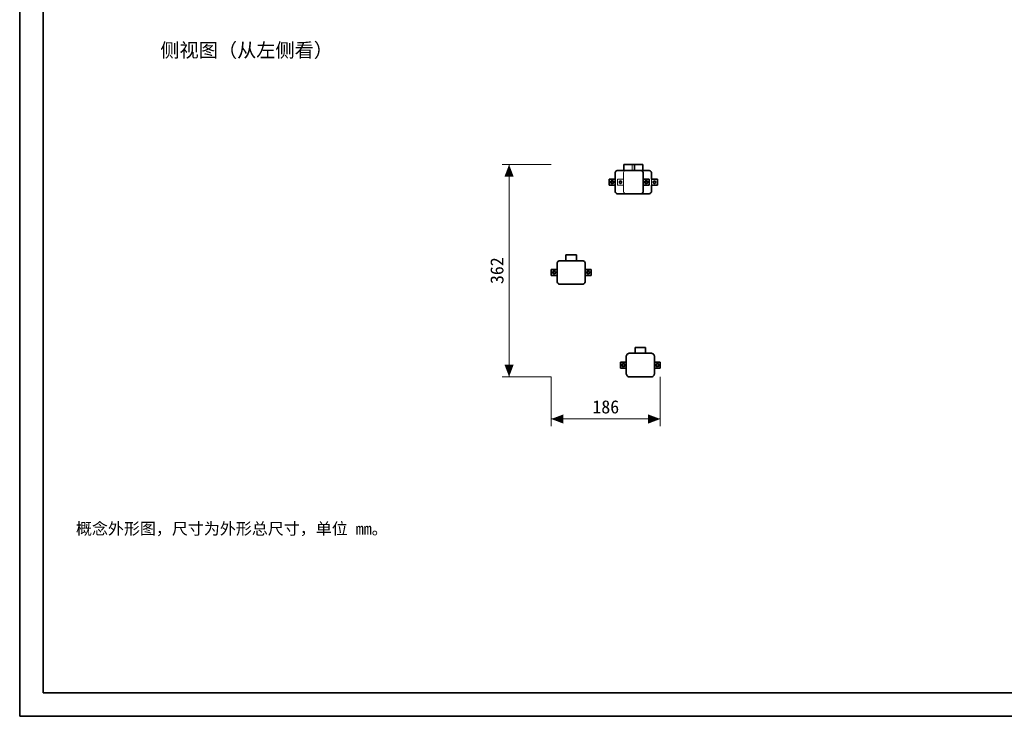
# Model space of a CAD drawing. Header units: millimetres. Extents: x 0 to 420, y 0 to 297.
# Tile 1 of 3: x 0 to 210, y 0 to 148. Entities that reach past the tile are written whole.
import ezdxf
from ezdxf.enums import TextEntityAlignment as Align

# ---------------------------------------------------------------- set-up
doc = ezdxf.new("R2010")
doc.units = ezdxf.units.MM
doc.linetypes.add('DASHED', pattern=[1.524, 1.27, -0.254])
for name, color, linetype, lineweight, true_color in [('DIM', 7, 'Continuous', 18, 0x1e5aa0), ('FRAME', 7, 'Continuous', 35, 0x3c3c3c), ('HIDDEN', 7, 'DASHED', 13, 0x969696), ('OUTLINE', 7, 'Continuous', 35, 0x141414), ('TEXT', 7, 'Continuous', 18, 0x141414)]:
    doc.layers.add(name, color=color, linetype=linetype, lineweight=lineweight, true_color=true_color)
doc.styles.add('ZH', font='simsun.ttc')

msp = doc.modelspace()

# ---------------------------------------------------------------- hatches: boundary and pattern name
at = {"layer": 'DIM'}
for points in [[(104.38, 117.62), (103.39, 115.03), (105.36, 115.03)], [(104.38, 72.38), (105.36, 74.97), (103.39, 74.97)], [(113.38, 63.38), (115.97, 62.39), (115.97, 64.36)], [(136.62, 63.38), (134.03, 64.36), (134.03, 62.39)]]:
    msp.add_hatch(color=7, dxfattribs=at).paths.add_polyline_path(points)

# ---------------------------------------------------------------- linework, layer by layer
for points in [[(113.38, 117.62), (102.88, 117.62)], [(104.38, 72.38), (104.38, 117.62)], [(113.38, 72.38), (102.88, 72.38)], [(113.38, 72.38), (113.38, 61.88)], [(136.62, 72.38), (136.62, 61.88)], [(113.38, 63.38), (136.62, 63.38)]]:
    msp.add_lwpolyline(points, dxfattribs=at)
at = {"layer": 'FRAME'}
for points in [[(0, 0), (420, 0), (420, 297), (0, 297)], [(5, 5), (415, 5), (415, 292), (5, 292)]]:
    msp.add_lwpolyline(points, close=True, dxfattribs=at)
at = {"layer": 'HIDDEN'}
for points in [[(128.88, 116.38), (128.88, 117.62)], [(128.88, 117.62), (131.12, 117.62)], [(130.62, 116.38), (130.62, 117.62)], [(130.62, 116.38), (130.62, 117.62)], [(130.62, 117.62), (131.12, 117.62)], [(130.62, 117.62), (132.88, 117.62)], [(131.12, 116.38), (131.12, 117.62)], [(132.88, 116.38), (132.88, 117.62)], [(127, 115.75), (127.02, 115.91), (127.08, 116.06), (127.18, 116.19), (127.31, 116.29), (127.46, 116.35), (127.62, 116.38)], [(127, 115.75), (127.02, 115.91), (127.08, 116.06), (127.18, 116.19), (127.31, 116.29), (127.46, 116.35), (127.62, 116.38)], [(127, 112), (127, 115.75)], [(127, 114.5), (127, 115.75)], [(132.38, 116.38), (127.62, 116.38)], [(127.62, 116.38), (132.38, 116.38)], [(128.75, 115.75), (128.77, 115.91), (128.83, 116.06), (128.93, 116.19), (129.06, 116.29), (129.21, 116.35), (129.38, 116.38)], [(128.75, 115.75), (128.77, 115.91), (128.83, 116.06), (128.93, 116.19), (129.06, 116.29), (129.21, 116.35), (129.38, 116.38)], [(128.75, 115.75), (128.77, 115.91), (128.83, 116.06), (128.93, 116.19), (129.06, 116.29), (129.21, 116.35), (129.38, 116.38)], [(128.75, 114.5), (128.75, 115.75)], [(128.75, 112), (128.75, 115.75)], [(128.75, 112), (128.75, 115.75)], [(128.88, 116.38), (131.12, 116.38)], [(128.88, 116.38), (131.12, 116.38)], [(129.38, 116.38), (131.12, 116.38)], [(134.12, 116.38), (129.38, 116.38)], [(129.38, 116.38), (134.12, 116.38)], [(130.62, 116.38), (132.88, 116.38)], [(130.62, 116.38), (132.88, 116.38)], [(132.38, 116.38), (132.54, 116.35), (132.69, 116.29), (132.82, 116.19), (132.92, 116.06), (132.98, 115.91), (133, 115.75)], [(133, 115.75), (132.98, 115.91), (132.92, 116.06), (132.82, 116.19), (132.69, 116.29), (132.54, 116.35), (132.38, 116.38)], [(133, 112), (133, 115.75)], [(133, 114.5), (133, 115.75)], [(134.12, 116.38), (134.29, 116.35), (134.44, 116.29), (134.57, 116.19), (134.67, 116.06), (134.73, 115.91), (134.75, 115.75)], [(134.75, 115.75), (134.73, 115.91), (134.67, 116.06), (134.57, 116.19), (134.44, 116.29), (134.29, 116.35), (134.12, 116.38)], [(134.75, 112), (134.75, 115.75)], [(134.75, 112), (134.75, 115.75)], [(125.75, 113.25), (125.75, 114.5)], [(125.75, 114.5), (127, 114.5)], [(126.38, 114.22), (126.08, 114.05)], [(126.08, 114.05), (126.08, 113.7)], [(126.08, 113.7), (126.38, 113.53)], [(126.38, 113.69), (126.54, 113.78), (126.54, 113.97), (126.38, 114.06), (126.21, 113.97), (126.21, 113.78), (126.38, 113.69)], [(126.38, 113.69), (126.54, 113.78), (126.54, 113.97), (126.38, 114.06), (126.21, 113.97), (126.21, 113.78), (126.38, 113.69)], [(126.67, 114.05), (126.38, 114.22)], [(126.38, 113.53), (126.67, 113.7)], [(126.67, 113.7), (126.67, 114.05)], [(127, 113.25), (127, 114.5)], [(127.5, 113.25), (127.5, 114.5)], [(127.5, 114.5), (128.75, 114.5)], [(127.5, 114.5), (128.75, 114.5)], [(127.5, 113.25), (127.5, 114.5)], [(127.83, 114.05), (128.12, 114.22)], [(127.83, 114.05), (128.12, 114.22)], [(127.83, 113.7), (127.83, 114.05)], [(127.83, 113.7), (127.83, 114.05)], [(128.12, 113.53), (127.83, 113.7)], [(128.12, 113.53), (127.83, 113.7)], [(128.12, 114.06), (128.29, 113.97), (128.29, 113.78), (128.12, 113.69), (127.96, 113.78), (127.96, 113.97), (128.12, 114.06)], [(128.12, 114.06), (128.29, 113.97), (128.29, 113.78), (128.12, 113.69), (127.96, 113.78), (127.96, 113.97), (128.12, 114.06)], [(128.12, 114.22), (128.43, 114.05)], [(128.12, 114.22), (128.43, 114.05)], [(128.43, 113.7), (128.12, 113.53)], [(128.43, 113.7), (128.12, 113.53)], [(128.43, 114.05), (128.43, 113.7)], [(128.43, 114.05), (128.43, 113.7)], [(128.75, 113.25), (128.75, 114.5)], [(133, 114.5), (134.25, 114.5)], [(133, 113.25), (133, 114.5)], [(133.62, 114.22), (133.32, 114.05)], [(133.32, 114.05), (133.32, 113.7)], [(133.32, 113.7), (133.62, 113.53)], [(133.62, 113.69), (133.79, 113.78), (133.79, 113.97), (133.62, 114.06), (133.46, 113.97), (133.46, 113.78), (133.62, 113.69)], [(133.62, 113.69), (133.79, 113.78), (133.79, 113.97), (133.62, 114.06), (133.46, 113.97), (133.46, 113.78), (133.62, 113.69)], [(133.93, 114.05), (133.62, 114.22)], [(133.62, 113.53), (133.93, 113.7)], [(133.93, 113.7), (133.93, 114.05)], [(134.25, 113.25), (134.25, 114.5)], [(134.75, 113.25), (134.75, 114.5)], [(134.75, 114.5), (136, 114.5)], [(135.07, 114.05), (135.38, 114.22)], [(135.07, 114.05), (135.38, 114.22)], [(135.07, 113.7), (135.07, 114.05)], [(135.07, 113.7), (135.07, 114.05)], [(135.38, 113.53), (135.07, 113.7)], [(135.38, 113.53), (135.07, 113.7)], [(135.38, 114.06), (135.54, 113.97), (135.54, 113.78), (135.38, 113.69), (135.21, 113.78), (135.21, 113.97), (135.38, 114.06)], [(135.38, 114.06), (135.54, 113.97), (135.54, 113.78), (135.38, 113.69), (135.21, 113.78), (135.21, 113.97), (135.38, 114.06)], [(135.38, 114.22), (135.68, 114.05)], [(135.38, 114.22), (135.68, 114.05)], [(135.68, 113.7), (135.38, 113.53)], [(135.68, 113.7), (135.38, 113.53)], [(135.68, 114.05), (135.68, 113.7)], [(135.68, 114.05), (135.68, 113.7)], [(136, 113.25), (136, 114.5)], [(125.75, 113.25), (127, 113.25)], [(127, 112), (127, 113.25)], [(127.62, 111.38), (127.46, 111.4), (127.31, 111.46), (127.18, 111.56), (127.08, 111.69), (127.02, 111.84), (127, 112)], [(127, 112), (127.02, 111.84), (127.08, 111.69), (127.18, 111.56), (127.31, 111.46), (127.46, 111.4), (127.62, 111.38)], [(127.5, 113.25), (128.75, 113.25)], [(127.5, 113.25), (128.75, 113.25)], [(132.38, 111.38), (127.62, 111.38)], [(127.62, 111.38), (132.38, 111.38)], [(128.75, 112), (128.75, 113.25)], [(128.75, 112), (128.77, 111.84), (128.83, 111.69), (128.93, 111.56), (129.06, 111.46), (129.21, 111.4), (129.38, 111.38)], [(129.38, 111.38), (129.21, 111.4), (129.06, 111.46), (128.93, 111.56), (128.83, 111.69), (128.77, 111.84), (128.75, 112)], [(128.75, 112), (128.77, 111.84), (128.83, 111.69), (128.93, 111.56), (129.06, 111.46), (129.21, 111.4), (129.38, 111.38)], [(134.12, 111.38), (129.38, 111.38)], [(129.38, 111.38), (134.12, 111.38)], [(133, 112), (132.98, 111.84), (132.92, 111.69), (132.82, 111.56), (132.69, 111.46), (132.54, 111.4), (132.38, 111.38)], [(133, 112), (132.98, 111.84), (132.92, 111.69), (132.82, 111.56), (132.69, 111.46), (132.54, 111.4), (132.38, 111.38)], [(133, 113.25), (134.25, 113.25)], [(133, 112), (133, 113.25)], [(134.75, 112), (134.73, 111.84), (134.67, 111.69), (134.57, 111.56), (134.44, 111.46), (134.29, 111.4), (134.12, 111.38)], [(134.75, 112), (134.73, 111.84), (134.67, 111.69), (134.57, 111.56), (134.44, 111.46), (134.29, 111.4), (134.12, 111.38)], [(134.75, 113.25), (136, 113.25)], [(114.62, 96.5), (114.65, 96.66), (114.71, 96.81), (114.81, 96.94), (114.94, 97.04), (115.09, 97.1), (115.25, 97.12)], [(114.62, 96.5), (114.65, 96.66), (114.71, 96.81), (114.81, 96.94), (114.94, 97.04), (115.09, 97.1), (115.25, 97.12)], [(114.62, 96.5), (114.65, 96.66), (114.71, 96.81), (114.81, 96.94), (114.94, 97.04), (115.09, 97.1), (115.25, 97.12)], [(114.62, 96.5), (114.65, 96.66), (114.71, 96.81), (114.81, 96.94), (114.94, 97.04), (115.09, 97.1), (115.25, 97.12)], [(114.62, 96.5), (114.65, 96.66), (114.71, 96.81), (114.81, 96.94), (114.94, 97.04), (115.09, 97.1), (115.25, 97.12)], [(120, 97.12), (115.25, 97.12)], [(115.25, 97.12), (120, 97.12)], [(120, 97.12), (115.25, 97.12)], [(115.25, 97.12), (120, 97.12)], [(116.5, 97.12), (116.5, 98.38)], [(116.5, 98.38), (118.75, 98.38)], [(116.5, 97.12), (116.5, 98.38)], [(116.5, 97.12), (116.5, 98.38)], [(116.5, 98.38), (118.75, 98.38)], [(116.5, 98.38), (118.75, 98.38)], [(116.5, 97.12), (118.75, 97.12)], [(116.5, 97.12), (118.75, 97.12)], [(116.5, 97.12), (118.75, 97.12)], [(116.5, 97.12), (118.75, 97.12)], [(116.5, 97.12), (118.75, 97.12)], [(118.75, 97.12), (118.75, 98.38)], [(118.75, 97.12), (118.75, 98.38)], [(118.75, 97.12), (118.75, 98.38)], [(120, 97.12), (120.16, 97.1), (120.31, 97.04), (120.44, 96.94), (120.54, 96.81), (120.6, 96.66), (120.62, 96.5)], [(120.62, 96.5), (120.6, 96.66), (120.54, 96.81), (120.44, 96.94), (120.31, 97.04), (120.16, 97.1), (120, 97.12)], [(120.62, 96.5), (120.6, 96.66), (120.54, 96.81), (120.44, 96.94), (120.31, 97.04), (120.16, 97.1), (120, 97.12)], [(120, 97.12), (120.16, 97.1), (120.31, 97.04), (120.44, 96.94), (120.54, 96.81), (120.6, 96.66), (120.62, 96.5)], [(120.62, 96.5), (120.6, 96.66), (120.54, 96.81), (120.44, 96.94), (120.31, 97.04), (120.16, 97.1), (120, 97.12)], [(113.38, 94), (113.38, 95.25)], [(113.38, 95.25), (114.62, 95.25)], [(113.38, 94), (113.38, 95.25)], [(113.38, 95.25), (114.62, 95.25)], [(113.38, 95.25), (114.62, 95.25)], [(113.38, 94), (113.38, 95.25)], [(114, 94.97), (113.7, 94.8)], [(113.7, 94.8), (114, 94.97)], [(113.7, 94.8), (114, 94.97)], [(113.7, 94.8), (113.7, 94.45)], [(113.7, 94.45), (113.7, 94.8)], [(113.7, 94.45), (113.7, 94.8)], [(114, 94.44), (114.16, 94.53), (114.16, 94.72), (114, 94.81), (113.84, 94.72), (113.84, 94.53), (114, 94.44)], [(114, 94.44), (114.16, 94.53), (114.16, 94.72), (114, 94.81), (113.84, 94.72), (113.84, 94.53), (114, 94.44)], [(114, 94.81), (114.16, 94.72), (114.16, 94.53), (114, 94.44), (113.84, 94.53), (113.84, 94.72), (114, 94.81)], [(114, 94.81), (114.16, 94.72), (114.16, 94.53), (114, 94.44), (113.84, 94.53), (113.84, 94.72), (114, 94.81)], [(114.3, 94.8), (114, 94.97)], [(114, 94.97), (114.3, 94.8)], [(114, 94.97), (114.3, 94.8)], [(114.3, 94.45), (114.3, 94.8)], [(114.3, 94.8), (114.3, 94.45)], [(114.3, 94.8), (114.3, 94.45)], [(114.62, 92.75), (114.62, 96.5)], [(114.62, 95.25), (114.62, 96.5)], [(114.62, 92.75), (114.62, 96.5)], [(114.62, 92.75), (114.62, 96.5)], [(114.62, 94), (114.62, 95.25)], [(114.62, 94), (114.62, 95.25)], [(120.62, 92.75), (120.62, 96.5)], [(120.62, 95.25), (120.62, 96.5)], [(120.62, 92.75), (120.62, 96.5)], [(120.62, 92.75), (120.62, 96.5)], [(120.62, 95.25), (121.88, 95.25)], [(120.62, 94), (120.62, 95.25)], [(120.62, 95.25), (121.88, 95.25)], [(120.62, 94), (120.62, 95.25)], [(120.62, 95.25), (121.88, 95.25)], [(121.25, 94.97), (120.95, 94.8)], [(120.95, 94.8), (121.25, 94.97)], [(120.95, 94.8), (121.25, 94.97)], [(120.95, 94.8), (120.95, 94.45)], [(120.95, 94.45), (120.95, 94.8)], [(120.95, 94.45), (120.95, 94.8)], [(121.25, 94.44), (121.41, 94.53), (121.41, 94.72), (121.25, 94.81), (121.09, 94.72), (121.09, 94.53), (121.25, 94.44)], [(121.25, 94.44), (121.41, 94.53), (121.41, 94.72), (121.25, 94.81), (121.09, 94.72), (121.09, 94.53), (121.25, 94.44)], [(121.25, 94.81), (121.41, 94.72), (121.41, 94.53), (121.25, 94.44), (121.09, 94.53), (121.09, 94.72), (121.25, 94.81)], [(121.25, 94.81), (121.41, 94.72), (121.41, 94.53), (121.25, 94.44), (121.09, 94.53), (121.09, 94.72), (121.25, 94.81)], [(121.55, 94.8), (121.25, 94.97)], [(121.25, 94.97), (121.55, 94.8)], [(121.25, 94.97), (121.55, 94.8)], [(121.55, 94.45), (121.55, 94.8)], [(121.55, 94.8), (121.55, 94.45)], [(121.55, 94.8), (121.55, 94.45)], [(121.88, 94), (121.88, 95.25)], [(121.88, 94), (121.88, 95.25)], [(121.88, 94), (121.88, 95.25)], [(113.38, 94), (114.62, 94)], [(113.38, 94), (114.62, 94)], [(113.38, 94), (114.62, 94)], [(113.7, 94.45), (114, 94.28)], [(114, 94.28), (113.7, 94.45)], [(114, 94.28), (113.7, 94.45)], [(114, 94.28), (114.3, 94.45)], [(114.3, 94.45), (114, 94.28)], [(114.3, 94.45), (114, 94.28)], [(114.62, 92.75), (114.62, 94)], [(115.25, 92.12), (115.09, 92.15), (114.94, 92.21), (114.81, 92.31), (114.71, 92.44), (114.65, 92.59), (114.62, 92.75)], [(114.62, 92.75), (114.65, 92.59), (114.71, 92.44), (114.81, 92.31), (114.94, 92.21), (115.09, 92.15), (115.25, 92.12)], [(114.62, 92.75), (114.65, 92.59), (114.71, 92.44), (114.81, 92.31), (114.94, 92.21), (115.09, 92.15), (115.25, 92.12)], [(115.25, 92.12), (115.09, 92.15), (114.94, 92.21), (114.81, 92.31), (114.71, 92.44), (114.65, 92.59), (114.62, 92.75)], [(114.62, 92.75), (114.65, 92.59), (114.71, 92.44), (114.81, 92.31), (114.94, 92.21), (115.09, 92.15), (115.25, 92.12)], [(120.62, 92.75), (120.6, 92.59), (120.54, 92.44), (120.44, 92.31), (120.31, 92.21), (120.16, 92.15), (120, 92.12)], [(120.62, 92.75), (120.6, 92.59), (120.54, 92.44), (120.44, 92.31), (120.31, 92.21), (120.16, 92.15), (120, 92.12)], [(120.62, 92.75), (120.6, 92.59), (120.54, 92.44), (120.44, 92.31), (120.31, 92.21), (120.16, 92.15), (120, 92.12)], [(120.62, 92.75), (120.6, 92.59), (120.54, 92.44), (120.44, 92.31), (120.31, 92.21), (120.16, 92.15), (120, 92.12)], [(120.62, 92.75), (120.6, 92.59), (120.54, 92.44), (120.44, 92.31), (120.31, 92.21), (120.16, 92.15), (120, 92.12)], [(120.62, 94), (121.88, 94)], [(120.62, 92.75), (120.62, 94)], [(120.62, 94), (121.88, 94)], [(120.62, 94), (121.88, 94)], [(120.95, 94.45), (121.25, 94.28)], [(121.25, 94.28), (120.95, 94.45)], [(121.25, 94.28), (120.95, 94.45)], [(121.25, 94.28), (121.55, 94.45)], [(121.55, 94.45), (121.25, 94.28)], [(121.55, 94.45), (121.25, 94.28)], [(120, 92.12), (115.25, 92.12)], [(115.25, 92.12), (120, 92.12)], [(120, 92.12), (115.25, 92.12)], [(115.25, 92.12), (120, 92.12)], [(131.25, 77.38), (131.25, 78.62)], [(131.25, 78.62), (133.5, 78.62)], [(133.5, 77.38), (133.5, 78.62)], [(129.38, 76.75), (129.4, 76.91), (129.46, 77.06), (129.56, 77.19), (129.69, 77.29), (129.84, 77.35), (130, 77.38)], [(129.38, 76.75), (129.4, 76.91), (129.46, 77.06), (129.56, 77.19), (129.69, 77.29), (129.84, 77.35), (130, 77.38)], [(129.38, 73), (129.38, 76.75)], [(129.38, 75.5), (129.38, 76.75)], [(134.75, 77.38), (130, 77.38)], [(130, 77.38), (134.75, 77.38)], [(131.25, 77.38), (133.5, 77.38)], [(131.25, 77.38), (133.5, 77.38)], [(134.75, 77.38), (134.91, 77.35), (135.06, 77.29), (135.19, 77.19), (135.29, 77.06), (135.35, 76.91), (135.38, 76.75)], [(135.38, 76.75), (135.35, 76.91), (135.29, 77.06), (135.19, 77.19), (135.06, 77.29), (134.91, 77.35), (134.75, 77.38)], [(135.38, 73), (135.38, 76.75)], [(135.38, 75.5), (135.38, 76.75)], [(128.12, 74.25), (128.12, 75.5)], [(128.12, 75.5), (129.38, 75.5)], [(128.12, 74.25), (129.38, 74.25)], [(128.75, 75.22), (128.45, 75.05)], [(128.45, 75.05), (128.45, 74.7)], [(128.45, 74.7), (128.75, 74.53)], [(128.75, 74.69), (128.91, 74.78), (128.91, 74.97), (128.75, 75.06), (128.59, 74.97), (128.59, 74.78), (128.75, 74.69)], [(128.75, 74.69), (128.91, 74.78), (128.91, 74.97), (128.75, 75.06), (128.59, 74.97), (128.59, 74.78), (128.75, 74.69)], [(129.05, 75.05), (128.75, 75.22)], [(128.75, 74.53), (129.05, 74.7)], [(129.05, 74.7), (129.05, 75.05)], [(129.38, 74.25), (129.38, 75.5)], [(129.38, 73), (129.38, 74.25)], [(135.38, 75.5), (136.62, 75.5)], [(135.38, 74.25), (135.38, 75.5)], [(135.38, 74.25), (136.62, 74.25)], [(135.38, 73), (135.38, 74.25)], [(136, 75.22), (135.7, 75.05)], [(135.7, 75.05), (135.7, 74.7)], [(135.7, 74.7), (136, 74.53)], [(136, 74.69), (136.16, 74.78), (136.16, 74.97), (136, 75.06), (135.84, 74.97), (135.84, 74.78), (136, 74.69)], [(136, 74.69), (136.16, 74.78), (136.16, 74.97), (136, 75.06), (135.84, 74.97), (135.84, 74.78), (136, 74.69)], [(136.3, 75.05), (136, 75.22)], [(136, 74.53), (136.3, 74.7)], [(136.3, 74.7), (136.3, 75.05)], [(136.62, 74.25), (136.62, 75.5)], [(130, 72.38), (129.84, 72.4), (129.69, 72.46), (129.56, 72.56), (129.46, 72.69), (129.4, 72.84), (129.38, 73)], [(129.38, 73), (129.4, 72.84), (129.46, 72.69), (129.56, 72.56), (129.69, 72.46), (129.84, 72.4), (130, 72.38)], [(134.75, 72.38), (130, 72.38)], [(130, 72.38), (134.75, 72.38)], [(135.38, 73), (135.35, 72.84), (135.29, 72.69), (135.19, 72.56), (135.06, 72.46), (134.91, 72.4), (134.75, 72.38)], [(135.38, 73), (135.35, 72.84), (135.29, 72.69), (135.19, 72.56), (135.06, 72.46), (134.91, 72.4), (134.75, 72.38)]]:
    msp.add_lwpolyline(points, dxfattribs=at)
at = {"layer": 'OUTLINE'}
for points in [[(128.88, 116.38), (128.88, 117.62)], [(128.88, 117.62), (131.12, 117.62)], [(131.12, 116.38), (131.12, 117.62)], [(131.12, 117.62), (132.88, 117.62)], [(132.88, 116.38), (132.88, 117.62)], [(127, 115.75), (127.02, 115.91), (127.08, 116.06), (127.18, 116.19), (127.31, 116.29), (127.46, 116.35), (127.62, 116.38)], [(127, 112), (127, 115.75)], [(127.62, 116.38), (132.38, 116.38)], [(131.12, 116.38), (134.12, 116.38)], [(133, 115.75), (132.98, 115.91), (132.92, 116.06), (132.82, 116.19), (132.69, 116.29), (132.54, 116.35), (132.38, 116.38)], [(133, 112), (133, 115.75)], [(134.75, 115.75), (134.73, 115.91), (134.67, 116.06), (134.57, 116.19), (134.44, 116.29), (134.29, 116.35), (134.12, 116.38)], [(134.75, 114.5), (134.75, 115.75)], [(125.75, 114.5), (127, 114.5)], [(125.75, 113.25), (125.75, 114.5)], [(126.38, 114.22), (126.08, 114.05)], [(126.08, 114.05), (126.08, 113.7)], [(126.08, 113.7), (126.38, 113.53)], [(126.67, 114.05), (126.38, 114.22)], [(126.38, 113.53), (126.67, 113.7)], [(126.67, 113.7), (126.67, 114.05)], [(133, 114.5), (134.25, 114.5)], [(133.62, 114.22), (133.32, 114.05)], [(133.32, 114.05), (133.32, 113.7)], [(133.32, 113.7), (133.62, 113.53)], [(133.93, 114.05), (133.62, 114.22)], [(133.62, 113.53), (133.93, 113.7)], [(133.93, 113.7), (133.93, 114.05)], [(134.25, 113.25), (134.25, 114.5)], [(134.75, 114.5), (136, 114.5)], [(136, 113.25), (136, 114.5)], [(125.75, 113.25), (127, 113.25)], [(127, 112), (127.02, 111.84), (127.08, 111.69), (127.18, 111.56), (127.31, 111.46), (127.46, 111.4), (127.62, 111.38)], [(127.62, 111.38), (132.38, 111.38)], [(129.38, 111.38), (134.12, 111.38)], [(133, 112), (132.98, 111.84), (132.92, 111.69), (132.82, 111.56), (132.69, 111.46), (132.54, 111.4), (132.38, 111.38)], [(133, 113.25), (134.25, 113.25)], [(134.75, 112), (134.73, 111.84), (134.67, 111.69), (134.57, 111.56), (134.44, 111.46), (134.29, 111.4), (134.12, 111.38)], [(134.75, 113.25), (136, 113.25)], [(134.75, 112), (134.75, 113.25)], [(114.62, 96.5), (114.65, 96.66), (114.71, 96.81), (114.81, 96.94), (114.94, 97.04), (115.09, 97.1), (115.25, 97.12)], [(115.25, 97.12), (116.5, 97.12)], [(115.25, 97.12), (120, 97.12)], [(116.5, 97.12), (116.5, 98.38)], [(116.5, 98.38), (118.75, 98.38)], [(118.75, 97.12), (118.75, 98.38)], [(118.75, 97.12), (120, 97.12)], [(120.62, 96.5), (120.6, 96.66), (120.54, 96.81), (120.44, 96.94), (120.31, 97.04), (120.16, 97.1), (120, 97.12)], [(113.38, 95.25), (114.62, 95.25)], [(113.38, 94), (113.38, 95.25)], [(114, 94.97), (113.7, 94.8)], [(113.7, 94.8), (113.7, 94.45)], [(114.3, 94.8), (114, 94.97)], [(114.3, 94.45), (114.3, 94.8)], [(114.62, 95.25), (114.62, 96.5)], [(114.62, 92.75), (114.62, 96.5)], [(120.62, 95.25), (120.62, 96.5)], [(120.62, 92.75), (120.62, 96.5)], [(120.62, 95.25), (121.88, 95.25)], [(121.25, 94.97), (120.95, 94.8)], [(120.95, 94.8), (120.95, 94.45)], [(121.55, 94.8), (121.25, 94.97)], [(121.55, 94.45), (121.55, 94.8)], [(121.88, 94), (121.88, 95.25)], [(113.38, 94), (114.62, 94)], [(113.7, 94.45), (114, 94.28)], [(114, 94.28), (114.3, 94.45)], [(114.62, 92.75), (114.62, 94)], [(114.62, 92.75), (114.65, 92.59), (114.71, 92.44), (114.81, 92.31), (114.94, 92.21), (115.09, 92.15), (115.25, 92.12)], [(120.62, 92.75), (120.6, 92.59), (120.54, 92.44), (120.44, 92.31), (120.31, 92.21), (120.16, 92.15), (120, 92.12)], [(120.62, 94), (121.88, 94)], [(120.62, 92.75), (120.62, 94)], [(120.95, 94.45), (121.25, 94.28)], [(121.25, 94.28), (121.55, 94.45)], [(115.25, 92.12), (120, 92.12)], [(115.25, 92.12), (120, 92.12)], [(131.25, 77.38), (131.25, 78.62)], [(131.25, 78.62), (133.5, 78.62)], [(133.5, 77.38), (133.5, 78.62)], [(129.38, 76.75), (129.4, 76.91), (129.46, 77.06), (129.56, 77.19), (129.69, 77.29), (129.84, 77.35), (130, 77.38)], [(129.38, 73), (129.38, 76.75)], [(130, 77.38), (134.75, 77.38)], [(135.38, 76.75), (135.35, 76.91), (135.29, 77.06), (135.19, 77.19), (135.06, 77.29), (134.91, 77.35), (134.75, 77.38)], [(135.38, 73), (135.38, 76.75)], [(128.12, 75.5), (129.38, 75.5)], [(128.12, 74.25), (128.12, 75.5)], [(128.12, 74.25), (129.38, 74.25)], [(128.75, 75.22), (128.45, 75.05)], [(128.45, 75.05), (128.45, 74.7)], [(128.45, 74.7), (128.75, 74.53)], [(129.05, 75.05), (128.75, 75.22)], [(128.75, 74.53), (129.05, 74.7)], [(129.05, 74.7), (129.05, 75.05)], [(135.38, 75.5), (136.62, 75.5)], [(135.38, 74.25), (136.62, 74.25)], [(136, 75.22), (135.7, 75.05)], [(135.7, 75.05), (135.7, 74.7)], [(135.7, 74.7), (136, 74.53)], [(136.3, 75.05), (136, 75.22)], [(136, 74.53), (136.3, 74.7)], [(136.3, 74.7), (136.3, 75.05)], [(136.62, 74.25), (136.62, 75.5)], [(129.38, 73), (129.4, 72.84), (129.46, 72.69), (129.56, 72.56), (129.69, 72.46), (129.84, 72.4), (130, 72.38)], [(130, 72.38), (134.75, 72.38)], [(135.38, 73), (135.35, 72.84), (135.29, 72.69), (135.19, 72.56), (135.06, 72.46), (134.91, 72.4), (134.75, 72.38)]]:
    msp.add_lwpolyline(points, dxfattribs=at)

# ---------------------------------------------------------------- texts
at = {"layer": 'DIM', "style": 'ZH'}
msp.add_text('362', height=2.8, rotation=90, dxfattribs=at).set_placement((101.78, 95), align=Align.MIDDLE_CENTER)
msp.add_text('186', height=2.8, dxfattribs=at).set_placement((125, 65.97), align=Align.MIDDLE_CENTER)
at = {"layer": 'TEXT', "style": 'ZH'}
for s, height, p in [('侧视图（从左侧看）', 3, (30, 142)), ('概念外形图，尺寸为外形总尺寸，单位 mm。', 2.5, (12, 40))]:
    msp.add_text(s, height=height, dxfattribs=at).set_placement(p, align=Align.MIDDLE_LEFT)

doc.saveas('drawing.dxf')
